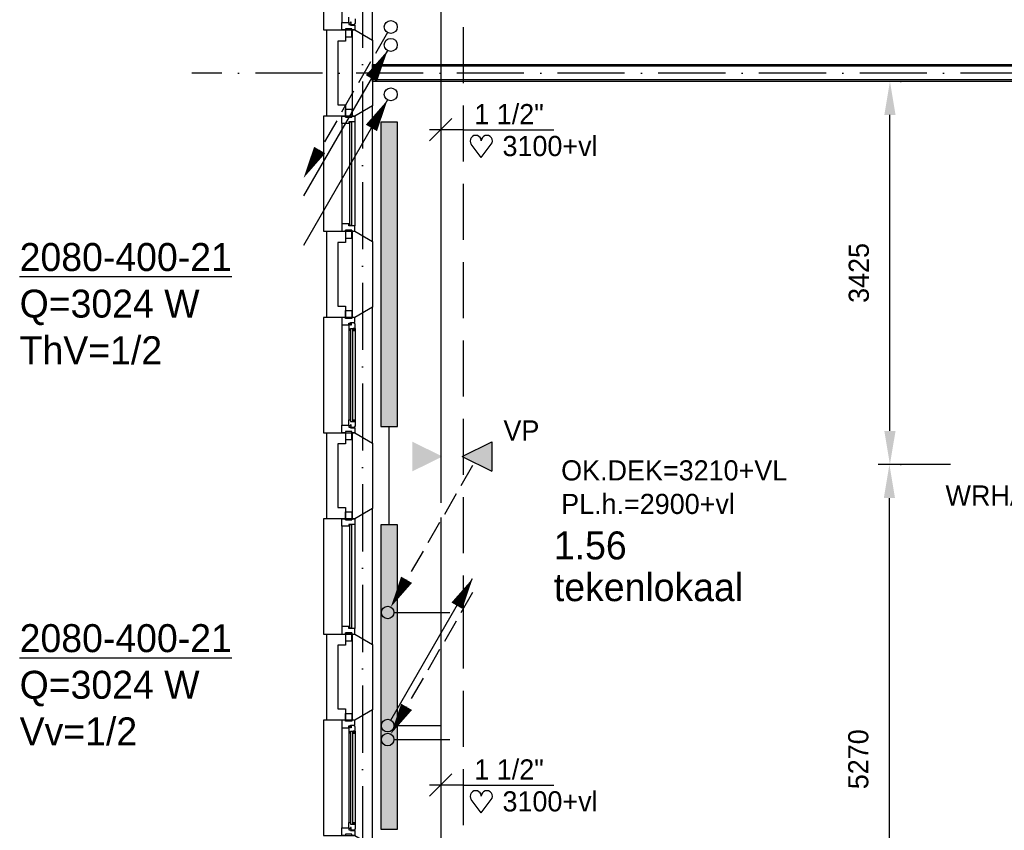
# Model space of a CAD drawing. Extents: x -39327 to 109237, y 358172 to 442272.
# Tile 76 of 96: x 69445 to 78243, y 389823 to 397070. Entities that reach past the tile are written whole.
import ezdxf

# ---------------------------------------------------------------- set-up
doc = ezdxf.new("R2010")
doc.units = 0
doc.header["$LTSCALE"] = 100
for name, pattern in [('2322107', [2000, 1000, 1000]), ('2322108', [7, 5, -2]), ('DASHDOT', [9, 6, -1.5, 0, -1.5])]:
    doc.linetypes.add(name, pattern=pattern)
doc.layers.get('0').update_dxf_attribs({"linetype": 'CONTINUOUS'})
doc.layers.get('DEFPOINTS').update_dxf_attribs({"linetype": 'CONTINUOUS'})
for name, color, linetype in [('AL$7----_STRAMIEN', 1, 'DASHDOT'), ('AL21----_BUITENWAND', 4, 'CONTINUOUS'), ('AL21K---_ISOLATIE', 1, 'CONTINUOUS'), ('AL22----_BINNENWAND', 7, 'CONTINUOUS'), ('AL28----_KONSTRUKTIE', 3, 'CONTINUOUS'), ('AL31----_BUITENKOZ', 7, 'CONTINUOUS'), ('BL$2----', 7, 'CONTINUOUS'), ('BOUW', 8, 'CONTINUOUS'), ('WI561---', 1, 'CONTINUOUS'), ('WL561---', 4, 'CONTINUOUS'), ('WL561---_AANVOER', 4, 'CONTINUOUS'), ('WL561---_RETOUR', 4, 'CONTINUOUS'), ('WL570---', 3, 'CONTINUOUS'), ('WL570---_RETOUR', 3, 'CONTINUOUS'), ('WM561---', 1, 'CONTINUOUS'), ('WM570---', 1, 'CONTINUOUS')]:
    doc.layers.add(name, color=color, linetype=linetype)
doc.styles.add('BURO-018', font='BUROFONT.shx', dxfattribs={"height": 180})
doc.styles.add('BURO-025', font='BUROFONT.shx', dxfattribs={"height": 250})
doc.dimstyles.new('CEES', dxfattribs={"dimscale": 100, "dimtxt": 3, "dimasz": 3, "dimexe": 1, "dimexo": 1, "dimgap": 1.5, "dimtad": 0, "dimdec": 0, "dimzin": 0, "dimtxsty": 'BURO-018', "dimcen": -3, "dimdle": 1.25, "dimclrd": 1, "dimclre": 1, "dimclrt": 1, "dimazin": 3, "dimtfac": 0.75, "dimtdec": 0, "dimtofl": 0, "dimtmove": 0, "dimatfit": 3, "dimtvp": 1.5, "dimtolj": 1, "dimtzin": 0})

# ---------------------------------------------------------------- blocks, each defined once
blk = doc.blocks.new('2322401')
at = {"color": 0, "linetype": 'CONTINUOUS'}
for p, q in [((-0.5, 0.5, 1), (-0.5, 0.5)), ((-0.5, 0.5, 1), (-0.5, -0.5, 1)), ((0.5, 0.5, 1), (-0.5, 0.5, 1)), ((0.5, 0.5), (-0.5, 0.5)), ((-0.5, 0.5), (-0.5, -0.5)), ((0.5, 0.5, 1), (0.5, 0.5)), ((0.5, -0.5, 1), (0.5, 0.5, 1)), ((0.5, -0.5), (0.5, 0.5)), ((-0.5, -0.5, 1), (-0.5, -0.5)), ((-0.5, -0.5, 1), (0.5, -0.5, 1)), ((-0.5, -0.5), (0.5, -0.5)), ((0.5, -0.5, 1), (0.5, -0.5))]:
    blk.add_line(p, q, dxfattribs=at)
blk = doc.blocks.new('CVHATCH1')
at = {"color": 0, "linetype": 'CONTINUOUS'}
blk.add_solid([(-0.5, -0.5), (0.5, -0.5), (-0.5, 0.5), (0.5, 0.5)], dxfattribs=at)
blk = doc.blocks.new('CVRINFO2')
at = {"color": 0, "linetype": 'CONTINUOUS', "style": 'BURO-025'}
for tag, p in [('CV_TEXT125', (0, 0)), ('CV_TEXT225', (0, -4.167)), ('CV_TEXT325', (0, -8.333)), ('CV_TEXT425', (0, -12.5))]:
    blk.add_attdef(tag, p, '', height=2.5, dxfattribs=at)
blk = doc.blocks.new('LDV4107')
at = {"color": 0, "linetype": 'CONTINUOUS'}
blk.add_line((-0.25, -0.433), (-6.75, -11.691), dxfattribs=at)
blk.add_lwpolyline([(-0.25, -0.433, 0, 1, 0), (-1.5, -2.598, 1, 1, 0)], format="xyseb", dxfattribs=at)
blk.add_circle((0, 0), 0.5, dxfattribs=at)
blk = doc.blocks.new('LDV2108')
at = {"color": 0, "linetype": 'CONTINUOUS'}
for p, q in [((-0.25, -0.433), (-1.187, -2.057)), ((-1.562, -2.706), (-2.5, -4.33)), ((-2.875, -4.98), (-3.812, -6.603)), ((-4.187, -7.253), (-5.125, -8.877)), ((-5.5, -9.526), (-6.437, -11.15))]:
    blk.add_line(p, q, dxfattribs=at)
blk.add_lwpolyline([(-6.75, -11.691, 0, 1, 0), (-5.5, -9.526, 1, 1, 0)], format="xyseb", dxfattribs=at)
blk.add_circle((0, 0), 0.5, dxfattribs=at)
blk = doc.blocks.new('LDV1107')
at = {"color": 0, "linetype": 'CONTINUOUS'}
blk.add_line((0.25, 0.433), (6.75, 11.691), dxfattribs=at)
blk.add_lwpolyline([(6.75, 11.691, 0, 1, 0), (5.5, 9.526, 1, 1, 0)], format="xyseb", dxfattribs=at)
blk.add_circle((0, 0), 0.5, dxfattribs=at)
blk = doc.blocks.new('LDV3108')
at = {"color": 0, "linetype": 'CONTINUOUS'}
for p, q in [((6.75, 11.691), (5.813, 10.068)), ((5.438, 9.418), (4.5, 7.794)), ((4.125, 7.145), (3.188, 5.521)), ((2.813, 4.871), (1.875, 3.248)), ((1.5, 2.598), (0.563, 0.974))]:
    blk.add_line(p, q, dxfattribs=at)
blk.add_lwpolyline([(0.25, 0.433, 0, 1, 0), (1.5, 2.598, 1, 1, 0)], format="xyseb", dxfattribs=at)
blk.add_circle((0, 0), 0.5, dxfattribs=at)
blk = doc.blocks.new('*U246', base_point=(67597.1, 377455.8))
at = {"color": 0, "linetype": 'CONTINUOUS'}
for p, q in [((67697.1, 377555.8), (67497.1, 377355.8)), ((67797.1, 377455.8), (67497.1, 377455.8)), ((67797.1, 377455.8), (68607.1, 377455.8))]:
    blk.add_line(p, q, dxfattribs=at)
at = {"color": 0, "linetype": 'CONTINUOUS', "style": 'BURO-018'}
blk.add_text('1 1/2"', height=180, dxfattribs=at).set_placement((67897.1, 377505.8))
blk = doc.blocks.new('HART')
at = {"color": 1}
for q in [(-39.7, 52.4), (39.7, 52.4)]:
    blk.add_line((0, 0), q, dxfattribs=at)
for centre, start, end in [((-22.1, 65.7), 0, 217.1867), ((22.1, 65.7), 322.8133, 180)]:
    blk.add_arc(centre, 22.1, start, end, dxfattribs=at)
blk = doc.blocks.new('*D373')
at = {"color": 1, "linetype": 'BYBLOCK'}
for p, q in [((77765.6, 383577.8), (77119.1, 383577.8)), ((77219.1, 378607.8), (77219.1, 383277.8)), ((77923.2, 378307.8), (77119.1, 378307.8))]:
    blk.add_line(p, q, dxfattribs=at)
for points in [[(77169.1, 383277.8), (77269.1, 383277.8), (77219.1, 383577.8)], [(77169.1, 378607.8), (77269.1, 378607.8), (77219.1, 378307.8)]]:
    blk.add_solid(points, dxfattribs=at)
at = {"layer": 'DEFPOINTS', "color": 0, "linetype": 'BYBLOCK'}
for p in [(77219.1, 383577.8), (77865.6, 383577.8), (78023.2, 378307.8)]:
    blk.add_point(p, dxfattribs=at)
at = {"color": 1, "linetype": 'BYBLOCK', "insert": (76941.7, 380942.8), "char_height": 180, "attachment_point": 5, "rotation": 90, "style": 'BURO-018'}
blk.add_mtext('\\A1;5270', dxfattribs=at)
blk = doc.blocks.new('*D374')
at = {"color": 1, "linetype": 'BYBLOCK'}
for p, q in [((77316.7, 396517.8), (77321.3, 396517.8)), ((77221.3, 393393.4), (77221.3, 396217.8)), ((77316.7, 393093.4), (77321.3, 393093.4))]:
    blk.add_line(p, q, dxfattribs=at)
for points in [[(77171.3, 396217.8), (77271.3, 396217.8), (77221.3, 396517.8)], [(77171.3, 393393.4), (77271.3, 393393.4), (77221.3, 393093.4)]]:
    blk.add_solid(points, dxfattribs=at)
at = {"layer": 'DEFPOINTS', "color": 0, "linetype": 'BYBLOCK'}
for p in [(77216.7, 396517.8), (77221.3, 396517.8), (77216.7, 393093.4)]:
    blk.add_point(p, dxfattribs=at)
at = {"color": 1, "linetype": 'BYBLOCK', "insert": (76944, 394805.6), "char_height": 180, "attachment_point": 5, "rotation": 90, "style": 'BURO-018'}
blk.add_mtext('\\A1;3425', dxfattribs=at)

msp = doc.modelspace()

# ---------------------------------------------------------------- hatches: boundary and pattern name
at = {"layer": 'WL570---'}
h = msp.add_hatch(color=1, dxfattribs=at)
h.paths.add_polyline_path([(72954.5, 393296.8), (73219.3, 393166), (72954.5, 393166)])
h.paths.add_polyline_path([(72954.5, 393166), (73219.3, 393166), (73219.3, 393163.4), (72954.5, 393032.6)])
h = msp.add_hatch(color=1, dxfattribs=at)
h.paths.add_polyline_path([(73664.1, 393296.8), (73399.3, 393166), (73664.1, 393166)])
h.paths.add_polyline_path([(73664.1, 393166), (73399.3, 393166), (73399.3, 393163.4), (73664.1, 393032.6)])

# ---------------------------------------------------------------- linework, layer by layer
at = {"layer": 'AL$7----_STRAMIEN', "color": 1}
for p, q in [((72508, 438822.2), (72508, 369654)), ((90152.4, 396592.8), (70984.2, 396592.8))]:
    msp.add_line(p, q, dxfattribs=at)
at = {"layer": 'AL21----_BUITENWAND', "color": 8}
for p, q in [((72188, 396207.8), (72188, 396977.8)), ((72188, 396977.8), (72357, 396977.8)), ((72357, 396977.8), (72357, 396877.8)), ((72357, 396877.8), (72288, 396877.8)), ((72288, 396877.8), (72288, 396307.8)), ((72288, 396307.8), (72357, 396307.8)), ((72357, 396307.8), (72357, 396207.8)), ((72357, 396207.8), (72188, 396207.8)), ((72188, 394407.8), (72188, 395177.8)), ((72188, 395177.8), (72357, 395177.8)), ((72357, 395177.8), (72357, 395077.8)), ((72357, 395077.8), (72288, 395077.8)), ((72288, 395077.8), (72288, 394507.8)), ((72288, 394507.8), (72357, 394507.8)), ((72357, 394507.8), (72357, 394407.8)), ((72357, 394407.8), (72188, 394407.8)), ((72188, 392607.8), (72188, 393377.8)), ((72188, 393377.8), (72357, 393377.8)), ((72357, 393377.8), (72357, 393277.8)), ((72357, 393277.8), (72288, 393277.8)), ((72288, 393277.8), (72288, 392707.8)), ((72288, 392707.8), (72357, 392707.8)), ((72357, 392707.8), (72357, 392607.8)), ((72357, 392607.8), (72188, 392607.8)), ((72188, 390807.8), (72188, 391577.8)), ((72188, 391577.8), (72357, 391577.8)), ((72357, 391577.8), (72357, 391477.8)), ((72357, 391477.8), (72288, 391477.8)), ((72288, 391477.8), (72288, 390907.8))]:
    msp.add_line(p, q, dxfattribs=at)
at = {"layer": 'AL21K---_ISOLATIE', "color": 8, "linetype": 'CONTINUOUS'}
for p, q in [((72418, 396307.8), (72418, 396877.8)), ((72418, 394507.8), (72418, 395077.8)), ((72418, 392707.8), (72418, 393277.8)), ((72418, 390907.8), (72418, 391477.8))]:
    msp.add_line(p, q, dxfattribs=at)
at = {"layer": 'AL22----_BINNENWAND', "color": 8}
for p, q in [((72598, 396517.8), (72598, 396667.8)), ((72598, 396667.8), (79558, 396667.8)), ((79558, 396517.8), (72598, 396517.8))]:
    msp.add_line(p, q, dxfattribs=at)
at = {"layer": 'AL22----_BINNENWAND', "color": 8, "linetype": 'CONTINUOUS'}
for p, q in [((79558, 396652.8), (72598, 396652.8)), ((79558, 396532.8), (72598, 396532.8))]:
    msp.add_line(p, q, dxfattribs=at)
at = {"layer": 'AL28----_KONSTRUKTIE', "color": 8}
for p, q in [((72418, 396977.8), (72438, 396977.8)), ((72418, 396207.8), (72418, 396977.8)), ((72438, 396977.8), (72598, 396885.4)), ((72598, 396885.4), (72598, 396300.1)), ((72598, 396300.1), (72438, 396207.8)), ((72438, 396207.8), (72418, 396207.8)), ((72418, 395177.8), (72438, 395177.8)), ((72418, 394407.8), (72418, 395177.8)), ((72438, 395177.8), (72598, 395085.4)), ((72598, 395085.4), (72598, 394500.1)), ((72598, 394500.1), (72438, 394407.8)), ((72438, 394407.8), (72418, 394407.8)), ((72418, 393377.8), (72438, 393377.8)), ((72418, 392607.8), (72418, 393377.8)), ((72438, 393377.8), (72598, 393285.4)), ((72598, 393285.4), (72598, 392700.1)), ((72598, 392700.1), (72438, 392607.8)), ((72438, 392607.8), (72418, 392607.8)), ((72418, 391577.8), (72438, 391577.8)), ((72418, 390807.8), (72418, 391577.8)), ((72438, 391577.8), (72598, 391485.4)), ((72598, 391485.4), (72598, 390900.1)), ((72288, 390907.8), (72357, 390907.8)), ((72357, 390907.8), (72357, 390807.8)), ((72598, 390900.1), (72438, 390807.8)), ((72357, 390807.8), (72188, 390807.8)), ((72438, 390807.8), (72418, 390807.8))]:
    msp.add_line(p, q, dxfattribs=at)
for points in [[(72438, 389777.8), (72598, 389685.4), (72598, 390900.1), (72438, 390807.8), (72158, 390807.8), (72158, 389777.8)], [(72413, 390797.8), (72357, 390797.8), (72357, 390868.8), (72413, 390868.8)], [(72438, 390807.8), (72413, 390807.8), (72413, 390797.8), (72357, 390797.8), (72357, 390807.8), (72324, 390807.8), (72324, 390740.8), (72387, 390740.8), (72387, 390757.8), (72402, 390757.8), (72402, 390763.8), (72438, 390763.8)], [(72441, 390751.1), (72436.7, 390753.5), (72436.7, 390760.6), (72407, 390760.6), (72407, 390738.1), (72402, 390738.1), (72402, 390746.1), (72387, 390746.1), (72387, 390740.8), (72387, 390693.6), (72400, 390691.6), (72400, 390708.6), (72441, 390708.6)], [(72423, 390706.6), (72402, 390706.6), (72402, 389879), (72423, 389879)], [(72438.7, 390708.6), (72425.2, 390708.6), (72425.2, 390691.6), (72438.7, 390691.6)], [(72441, 389834.5), (72436.7, 389832), (72436.7, 389825), (72407, 389825), (72407, 389847.5), (72402, 389847.5), (72402, 389839.5), (72387, 389839.5), (72387, 389844.8), (72387, 389891.9), (72400, 389894), (72400, 389877), (72441, 389877)], [(72438.7, 389877), (72425.2, 389877), (72425.2, 389894), (72438.7, 389894)], [(72438, 389777.8), (72413, 389777.8), (72413, 389787.8), (72357, 389787.8), (72357, 389777.8), (72324, 389777.8), (72324, 389844.8), (72387, 389844.8), (72387, 389827.8), (72402, 389827.8), (72402, 389821.8), (72438, 389821.8)]]:
    msp.add_lwpolyline(points, close=True, dxfattribs=at)
for points in [[(72324, 390740.8), (72324, 389844.8)], [(72387, 390693.6), (72387, 389891.9)], [(72441, 390708.6), (72441, 389877)]]:
    msp.add_lwpolyline(points, dxfattribs=at)
at = {"layer": 'AL31----_BUITENKOZ', "color": 8}
for p, q in [((72598, 396885.4), (72598, 398100.1)), ((72158, 398007.8), (72158, 396977.8)), ((72324, 397940.8), (72324, 397044.8)), ((72387, 397044.8), (72387, 397091.9)), ((72324, 396977.8), (72324, 397044.8)), ((72324, 397044.8), (72387, 397044.8)), ((72387, 397044.8), (72387, 397027.8)), ((72387, 397039.5), (72387, 397044.8)), ((72402, 397039.5), (72387, 397039.5)), ((72387, 397027.8), (72402, 397027.8)), ((72407, 397047.5), (72402, 397047.5)), ((72402, 397047.5), (72402, 397039.5)), ((72402, 397027.8), (72402, 397021.8)), ((72402, 397021.8), (72438, 397021.8)), ((72407, 397025), (72407, 397047.5)), ((72436.7, 397025), (72407, 397025)), ((72441, 397034.5), (72436.7, 397032)), ((72436.7, 397032), (72436.7, 397025)), ((72438, 397021.8), (72438, 396977.8)), ((72441, 397077), (72441, 397034.5)), ((72158, 396977.8), (72438, 396977.8)), ((72357, 396977.8), (72324, 396977.8)), ((72413, 396987.8), (72357, 396987.8)), ((72357, 396987.8), (72357, 396916.8)), ((72413, 396987.8), (72357, 396987.8)), ((72357, 396987.8), (72357, 396977.8)), ((72357, 396916.8), (72413, 396916.8)), ((72413, 396916.8), (72413, 396987.8)), ((72413, 396977.8), (72413, 396987.8)), ((72438, 396977.8), (72413, 396977.8)), ((72438, 396977.8), (72598, 396885.4)), ((72598, 396300.1), (72438, 396207.8)), ((72598, 395085.4), (72598, 396300.1)), ((72357, 396197.8), (72357, 396268.8)), ((72357, 396268.8), (72413, 396268.8)), ((72413, 396268.8), (72413, 396197.8)), ((72438, 396207.8), (72158, 396207.8)), ((72158, 396207.8), (72158, 395177.8)), ((72324, 396140.8), (72324, 395244.8)), ((72413, 396197.8), (72357, 396197.8)), ((72438, 396157.8), (72438, 395227.8)), ((72158, 395177.8), (72438, 395177.8)), ((72413, 395187.8), (72357, 395187.8)), ((72357, 395187.8), (72357, 395116.8)), ((72413, 395116.8), (72413, 395187.8)), ((72438, 395177.8), (72598, 395085.4)), ((72357, 395116.8), (72413, 395116.8)), ((72357, 392597.8), (72357, 392668.8)), ((72357, 392668.8), (72413, 392668.8)), ((72413, 392668.8), (72413, 392597.8)), ((72324, 392540.8), (72324, 391644.8)), ((72413, 392597.8), (72357, 392597.8)), ((72438, 392557.8), (72438, 391627.8)), ((72413, 391587.8), (72357, 391587.8)), ((72357, 391587.8), (72357, 391516.8)), ((72413, 391516.8), (72413, 391587.8)), ((72357, 391516.8), (72413, 391516.8))]:
    msp.add_line(p, q, dxfattribs=at)
at = {"layer": 'AL31----_BUITENKOZ', "color": 8, "linetype": 'CONTINUOUS'}
for p, q in [((72324, 396140.8), (72324, 396207.8)), ((72324, 396207.8), (72357, 396207.8)), ((72387, 396140.8), (72324, 396140.8)), ((72324, 396140.8), (72324, 396140.8)), ((72324, 396140.8), (72324, 396140.8)), ((72324, 396140.8), (72324, 396140.8)), ((72324, 396140.8), (72324, 396140.8)), ((72357, 396207.8), (72357, 396197.8)), ((72357, 396197.8), (72413, 396197.8)), ((72438, 396157.8), (72387, 396157.8)), ((72387, 396157.8), (72387, 396140.8)), ((72412, 396152.8), (72391, 396152.8)), ((72391, 396152.8), (72391, 395232.8)), ((72412, 395232.8), (72412, 396152.8)), ((72413, 396197.8), (72413, 396207.8)), ((72413, 396207.8), (72413, 396207.8)), ((72413, 396207.8), (72438, 396207.8)), ((72438, 396207.8), (72438, 396157.8)), ((72438, 396157.8), (72438, 396157.8)), ((72387, 395244.8), (72324, 395244.8)), ((72324, 395244.8), (72324, 395244.8)), ((72324, 395244.8), (72324, 395244.8)), ((72324, 395244.8), (72324, 395244.8)), ((72324, 395244.8), (72324, 395244.8)), ((72324, 395244.8), (72324, 395177.8)), ((72387, 395227.8), (72387, 395244.8)), ((72324, 395177.8), (72357, 395177.8)), ((72357, 395177.8), (72357, 395187.8)), ((72357, 395187.8), (72413, 395187.8)), ((72438, 395227.8), (72387, 395227.8)), ((72391, 395232.8), (72412, 395232.8)), ((72413, 395187.8), (72413, 395177.8)), ((72413, 395177.8), (72413, 395177.8)), ((72413, 395177.8), (72438, 395177.8)), ((72438, 395227.8), (72438, 395227.8)), ((72438, 395177.8), (72438, 395227.8)), ((72324, 392540.8), (72324, 392607.8)), ((72324, 392607.8), (72357, 392607.8)), ((72357, 392607.8), (72357, 392597.8)), ((72413, 392597.8), (72413, 392607.8)), ((72413, 392607.8), (72413, 392607.8)), ((72413, 392607.8), (72438, 392607.8)), ((72438, 392607.8), (72438, 392557.8)), ((72387, 392540.8), (72324, 392540.8)), ((72324, 392540.8), (72324, 392540.8)), ((72324, 392540.8), (72324, 392540.8)), ((72324, 392540.8), (72324, 392540.8)), ((72324, 392540.8), (72324, 392540.8)), ((72357, 392597.8), (72413, 392597.8)), ((72438, 392557.8), (72387, 392557.8)), ((72387, 392557.8), (72387, 392540.8)), ((72412, 392552.8), (72391, 392552.8)), ((72391, 392552.8), (72391, 391632.8)), ((72412, 391632.8), (72412, 392552.8)), ((72438, 392557.8), (72438, 392557.8)), ((72387, 391644.8), (72324, 391644.8)), ((72324, 391644.8), (72324, 391644.8)), ((72324, 391644.8), (72324, 391644.8)), ((72324, 391644.8), (72324, 391644.8)), ((72324, 391644.8), (72324, 391644.8)), ((72324, 391644.8), (72324, 391577.8)), ((72387, 391627.8), (72387, 391644.8)), ((72324, 391577.8), (72357, 391577.8)), ((72357, 391577.8), (72357, 391587.8)), ((72357, 391587.8), (72413, 391587.8)), ((72438, 391627.8), (72387, 391627.8)), ((72391, 391632.8), (72412, 391632.8)), ((72413, 391587.8), (72413, 391577.8)), ((72413, 391577.8), (72413, 391577.8)), ((72413, 391577.8), (72438, 391577.8)), ((72438, 391627.8), (72438, 391627.8)), ((72438, 391577.8), (72438, 391627.8))]:
    msp.add_line(p, q, dxfattribs=at)
at = {"layer": 'AL31----_BUITENKOZ', "color": 8}
for points in [[(72438, 393377.8), (72598, 393285.4), (72598, 394500.1), (72438, 394407.8), (72158, 394407.8), (72158, 393377.8)], [(72413, 394397.8), (72357, 394397.8), (72357, 394468.8), (72413, 394468.8)], [(72438, 394407.8), (72413, 394407.8), (72413, 394397.8), (72357, 394397.8), (72357, 394407.8), (72324, 394407.8), (72324, 394340.8), (72387, 394340.8), (72387, 394357.8), (72402, 394357.8), (72402, 394363.8), (72438, 394363.8)], [(72441, 394351.1), (72436.7, 394353.5), (72436.7, 394360.6), (72407, 394360.6), (72407, 394338.1), (72402, 394338.1), (72402, 394346.1), (72387, 394346.1), (72387, 394340.8), (72387, 394293.6), (72400, 394291.6), (72400, 394308.6), (72441, 394308.6)], [(72438.7, 394308.6), (72425.2, 394308.6), (72425.2, 394291.6), (72438.7, 394291.6)], [(72441, 393434.5), (72436.7, 393432), (72436.7, 393425), (72407, 393425), (72407, 393447.5), (72402, 393447.5), (72402, 393439.5), (72387, 393439.5), (72387, 393444.8), (72387, 393491.9), (72400, 393494), (72400, 393477), (72441, 393477)], [(72438.7, 393477), (72425.2, 393477), (72425.2, 393494), (72438.7, 393494)], [(72438, 393377.8), (72413, 393377.8), (72413, 393387.8), (72357, 393387.8), (72357, 393377.8), (72324, 393377.8), (72324, 393444.8), (72387, 393444.8), (72387, 393427.8), (72402, 393427.8), (72402, 393421.8), (72438, 393421.8)], [(72413, 393387.8), (72357, 393387.8), (72357, 393316.8), (72413, 393316.8)], [(72438, 391577.8), (72598, 391485.4), (72598, 392700.1), (72438, 392607.8), (72158, 392607.8), (72158, 391577.8)]]:
    msp.add_lwpolyline(points, close=True, dxfattribs=at)
for points in [[(72324, 394340.8), (72324, 393444.8)], [(72387, 394293.6), (72387, 393491.9)], [(72441, 394308.6), (72441, 393477)]]:
    msp.add_lwpolyline(points, dxfattribs=at)
at = {"layer": 'AL31----_BUITENKOZ', "color": 8, "linetype": 'CONTINUOUS'}
msp.add_lwpolyline([(72423, 394306.6), (72402, 394306.6), (72402, 393479), (72423, 393479)], close=True, dxfattribs=at)
at = {"layer": 'WL561---_AANVOER', "linetype": '2322107'}
for p, q in [((73207.1, 397858.2), (73207.1, 392831)), ((72746.4, 392552.8), (72746.4, 393432.8)), ((73207.1, 392831), (73207.1, 392751)), ((73207.1, 392620.4), (73207.1, 390759.6)), ((72789.2, 390759.6), (73207.1, 390759.6)), ((73207.1, 390759.6), (73207.1, 387406.3))]:
    msp.add_line(p, q, dxfattribs=at)
at = {"layer": 'WL561---_RETOUR', "linetype": '2322108'}
for p, q in [((73407.1, 399802), (73407.1, 391770.6)), ((72789.2, 391770.6), (73407.1, 391770.6)), ((73407.1, 391770.6), (73407.1, 387281.4)), ((72789.2, 390634.8), (73407.1, 390634.8))]:
    msp.add_line(p, q, dxfattribs=at)
at = {"layer": 'WL570---', "color": 1}
for p, q in [((73399.3, 393166), (73664.1, 393296.8)), ((73664.1, 393296.8), (73664.1, 393032.6)), ((73399.3, 393163.4), (73664.1, 393032.6))]:
    msp.add_line(p, q, dxfattribs=at)

# ---------------------------------------------------------------- block references
at = {"layer": 'WI561---'}
ref = msp.add_blockref('CVRINFO2', (69444.2, 394823.1), dxfattribs=dict(at, xscale=100, yscale=100, zscale=100))
ref.add_attrib('CV_TEXT125', '%%u2080-400-21', (69444.2, 394823.1), dxfattribs={"layer": '0', "color": 2, "linetype": 'CONTINUOUS', "height": 250, "style": 'BURO-025'})
ref.add_attrib('CV_TEXT225', 'Q=3024 W', (69444.2, 394406.5), dxfattribs={"layer": '0', "color": 2, "linetype": 'CONTINUOUS', "height": 250, "style": 'BURO-025'})
ref.add_attrib('CV_TEXT325', 'ThV=1/2', (69444.2, 393989.8), dxfattribs={"layer": '0', "color": 2, "linetype": 'CONTINUOUS', "height": 250, "style": 'BURO-025'})
ref = msp.add_blockref('CVRINFO2', (69444.2, 391416.1), dxfattribs=dict(at, xscale=100, yscale=100, zscale=100))
ref.add_attrib('CV_TEXT125', '%%u2080-400-21', (69444.2, 391416.1), dxfattribs={"layer": '0', "color": 2, "linetype": 'CONTINUOUS', "height": 250, "style": 'BURO-025'})
ref.add_attrib('CV_TEXT225', 'Q=3024 W', (69444.2, 390999.4), dxfattribs={"layer": '0', "color": 2, "linetype": 'CONTINUOUS', "height": 250, "style": 'BURO-025'})
ref.add_attrib('CV_TEXT325', 'Vv=1/2', (69444.2, 390582.7), dxfattribs={"layer": '0', "color": 2, "linetype": 'CONTINUOUS', "height": 250, "style": 'BURO-025'})
at = {"layer": 'WL561---', "xscale": 2720, "yscale": 150, "rotation": 270.0000000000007}
for name, p, zscale in [('2322401', (72746.4, 394792.8), 400), ('CVHATCH1', (72746.4, 394792.8), 2720), ('2322401', (72746.4, 391192.8), 400), ('CVHATCH1', (72746.4, 391192.8), 2720)]:
    msp.add_blockref(name, p, dxfattribs=dict(at, zscale=zscale))
at = {"layer": 'WL561---_AANVOER', "color": 2}
for name, p, xscale, yscale, zscale in [('LDV2108', (72760.7, 397004.4), 115.5, 115.5, 115.5), ('LDV4107', (72760.7, 396844.3), 115.5, 115.5, 115.5), ('LDV4107', (72760.7, 396402.1), 115.5, 115.5, 115.5), ('LDV1107', (72733, 390759.6), 112.5, 112.5, 112.5)]:
    msp.add_blockref(name, p, dxfattribs=dict(at, xscale=xscale, yscale=yscale, zscale=zscale))
at = {"layer": 'WL561---_RETOUR', "color": 2, "xscale": 112.5, "yscale": 112.5, "zscale": 112.5}
for p in [(72733, 391770.6), (72733, 390634.8)]:
    msp.add_blockref('LDV3108', p, dxfattribs=at)
at = {"layer": 'WM561---'}
for p in [(73207.1, 396085.4), (73207.1, 390227.4)]:
    msp.add_blockref('*U246', p, dxfattribs=at)
at = {"layer": 'WM570---', "xscale": 2.25, "yscale": 2.25, "zscale": 2.25}
for p in [(73569.4, 395838.1), (73569.4, 389980.1)]:
    msp.add_blockref('HART', p, dxfattribs=at)

# ---------------------------------------------------------------- texts
at = {"layer": 'BOUW', "color": 1, "style": 'BURO-018'}
for s, p in [('OK.DEK=3210+VL', (74283.1, 392950.9)), ('PL.h.=2900+vl', (74283.1, 392650.9))]:
    msp.add_text(s, height=180, dxfattribs=at).set_placement(p)
at = {"layer": 'BOUW', "style": 'BURO-025'}
for s, p in [('1.56', (74218.1, 392245)), ('tekenlokaal', (74218.1, 391871.9))]:
    msp.add_text(s, height=250, dxfattribs=at).set_placement(p)
at = {"layer": 'WL570---', "color": 1, "style": 'BURO-018'}
msp.add_text('VP', height=180, dxfattribs=at).set_placement((73767.7, 393307.8))
at = {"layer": 'WL570---_RETOUR', "color": 1, "style": 'BURO-018'}
msp.add_text('WRHAVO 425*225', height=180, dxfattribs=at).set_placement((77718.2, 392726.3))
at = {"layer": 'WM570---', "color": 1, "style": 'BURO-018'}
for p in [(73758.8, 395850.3), (73758.8, 389992.3)]:
    msp.add_text('3100+vl', height=180, dxfattribs=at).set_placement(p)

# ---------------------------------------------------------------- dimensions: what is measured, and where the dimension line sits
at = {"layer": 'BL$2----'}
dim = msp.add_linear_dim(base=(77221.3, 396517.8), p1=(77216.7, 393093.4), p2=(77216.7, 396517.8), angle=90, text='3425', dimstyle='CEES', dxfattribs=at)
dim.commit()
dim.dimension.update_dxf_attribs({"geometry": '*D374', "text_midpoint": (76944, 394805.6)})
at = {"layer": 'WL570---_RETOUR'}
dim = msp.add_linear_dim(base=(77216.7, 393093.4), p1=(78020.8, 387823.5), p2=(77863.2, 393093.4), angle=90, dimstyle='CEES', dxfattribs=at)
dim.commit()
dim.dimension.update_dxf_attribs({"geometry": '*D373', "text_midpoint": (76939.4, 390458.5), "insert": (-2.3, 9515.7)})

doc.saveas('drawing.dxf')
